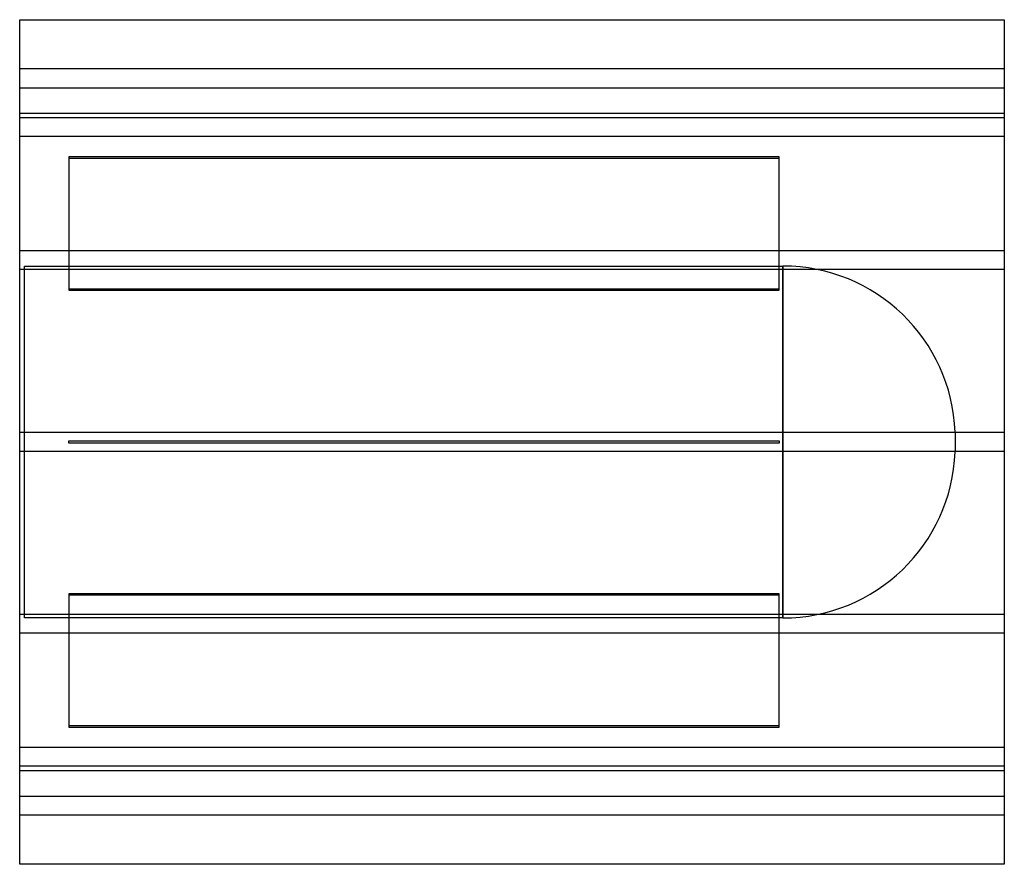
# Model space of a CAD drawing. Header units: millimetres. Extents: x -420 to 420, y -360 to 360.
import ezdxf

# ---------------------------------------------------------------- set-up
doc = ezdxf.new("R2010")
doc.units = ezdxf.units.MM
doc.layers.add('HIDDEN', color=7, linetype='Continuous')
doc.layers.add('THICK', color=7, linetype='Continuous')

msp = doc.modelspace()

# ---------------------------------------------------------------- linework, layer by layer
at = {"layer": 'HIDDEN'}
for p, q in [((420, 318), (-420, 318)), ((-420, 302), (420, 302)), ((420, 280), (-420, 280)), ((420, 276.47), (-420, 276.47)), ((420, 276.47), (-420, 276.47)), ((420, 260.47), (-420, 260.47)), ((420, 260.47), (-420, 260.47)), ((228, 242.99), (-378, 242.99)), ((-378, 242.99), (-378, 241.99)), ((-378, 241.99), (228, 241.99)), ((-378, 241.99), (-378, 129.4)), ((228, 241.99), (228, 242.99)), ((228, 129.4), (228, 241.99)), ((420, 163), (-420, 163)), ((420, 163), (-420, 163)), ((420, 147), (-420, 147)), ((420, 147), (-420, 147)), ((-416, -150), (-416, 150)), ((-416, 150), (231.1, 150)), ((231.1, 150), (231.1, 0)), ((231.1, -150), (231.1, 150)), ((228, 130.4), (-378, 130.4)), ((-378, 129.4), (228, 129.4)), ((378, 8.42), (378, -8.42)), ((420, 8), (-420, 8)), ((420, 8), (-420, 8)), ((-378, -1), (-378, 1)), ((-378, 1), (228, 1)), ((-378, 1), (-378, 1)), ((228, 1), (228, -1)), ((228, 1), (228, 1)), ((420, -8), (-420, -8)), ((420, -8), (-420, -8)), ((228, -1), (-378, -1)), ((-378, -1), (-378, -1)), ((228, -1), (228, -1)), ((231.1, 0), (231.1, -150)), ((228, -129.4), (-378, -129.4)), ((-378, -129.4), (-378, -241.99)), ((-378, -130.4), (228, -130.4)), ((228, -241.99), (228, -129.4)), ((420, -147), (-420, -147)), ((420, -147), (-420, -147)), ((231.1, -150), (-416, -150)), ((420, -163), (-420, -163)), ((420, -163), (-420, -163)), ((228, -241.99), (-378, -241.99)), ((-378, -241.99), (-378, -242.99)), ((-378, -242.99), (228, -242.99)), ((228, -242.99), (228, -241.99)), ((420, -260.47), (-420, -260.47)), ((420, -260.47), (-420, -260.47)), ((420, -276.47), (-420, -276.47)), ((420, -276.47), (-420, -276.47)), ((-420, -280), (420, -280)), ((-420, -302), (420, -302)), ((420, -318), (-420, -318))]:
    msp.add_line(p, q, dxfattribs=at)
for centre, start, end in [((231.1, 3), 2.11353, 89.99998), ((231.1, -3), 270.00002, 357.88647)]:
    msp.add_arc(centre, 147, start, end, dxfattribs=at)
at = {"layer": 'THICK'}
for p, q in [((-420, -360), (-420, 360)), ((-420, 360), (420, 360)), ((420, 360), (420, -360)), ((420, -360), (-420, -360))]:
    msp.add_line(p, q, dxfattribs=at)

doc.saveas('drawing.dxf')
